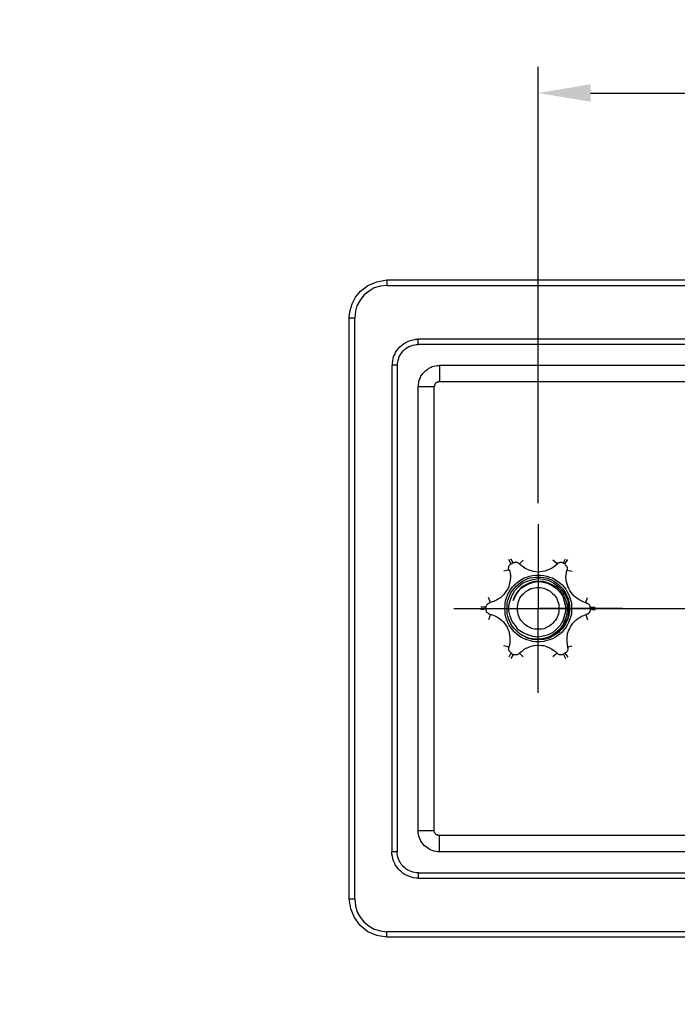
# Model space of a CAD drawing. Extents: x 0 to 283, y 0 to 196.
# Tile 20 of 27: x 166 to 197, y 79 to 127. Entities that reach past the tile are written whole.
import ezdxf
from ezdxf import colors
from ezdxf.entities.mleader import LeaderData, LeaderLine
from ezdxf.math import Vec2, Vec3

# ---------------------------------------------------------------- set-up
doc = ezdxf.new("R2010")
doc.units = 0
doc.linetypes.add('CENTER', pattern=[12, 8, -1, 2, -1])
doc.layers.get('0').update_dxf_attribs({"linetype": 'CONTINUOUS'})
doc.layers.get('DEFPOINTS').update_dxf_attribs({"linetype": 'CONTINUOUS'})
doc.layers.add('CTR', color=7, linetype='CENTER')
doc.layers.add('LAYER_1', color=7, linetype='CONTINUOUS')
doc.styles.add('SANSSERIF', font='sanss___.ttf')
doc.dimstyles.new('ISO-25$0', dxfattribs={"dimtxt": 2.5, "dimasz": 2.5, "dimexe": 1.25, "dimexo": 1, "dimgap": 0.6, "dimtad": 1, "dimdec": 1, "dimzin": 9, "dimdsep": 46, "dimtxsty": 'SANSSERIF', "dimcen": 0.75, "dimadec": 1, "dimazin": 0, "dimtfac": 1, "dimtdec": 1, "dimtmove": 0, "dimatfit": 3, "dimfxl": 1, "dimarcsym": 0})

# ---------------------------------------------------------------- blocks, each defined once
blk = doc.blocks.new('*D34')
at = {"color": 0, "lineweight": -2, "transparency": 16777216}
for p, q in [((190.642, 103.47), (190.642, 124.338)), ((224.922, 103.47), (224.922, 124.338)), ((193.142, 123.088), (222.422, 123.088))]:
    blk.add_line(p, q, dxfattribs=at)
at = {"color": 0, "transparency": 16777216}
for points in [[(193.142, 123.505), (193.142, 122.672), (190.642, 123.088)], [(222.422, 123.505), (222.422, 122.672), (224.922, 123.088)]]:
    blk.add_solid(points, dxfattribs=at)
at = {"layer": 'DEFPOINTS', "color": 0, "transparency": 16777216}
for p in [(224.922, 123.088), (190.642, 102.47), (224.922, 102.47)]:
    blk.add_point(p, dxfattribs=at)
at = {"color": 0, "transparency": 16777216, "insert": (203.525, 124.978), "char_height": 2.5, "attachment_point": 5, "style": 'SANSSERIF'}
blk.add_mtext('68.6', dxfattribs=at)

msp = doc.modelspace()

# ---------------------------------------------------------------- linework, layer by layer
at = {"layer": 'CTR'}
msp.add_line((190.445, 98.434), (224.79, 98.434), dxfattribs=at)
at = {"layer": 'LAYER_1', "color": 7}
for points in [[(182.492, 113.888), (182.91, 114.064)], [(182.91, 114.063), (183.396, 114.145)], [(183.396, 114.145), (183.396, 113.888)], [(183.396, 114.145), (232.156, 114.145)], [(181.897, 113.321), (182.141, 113.618)], [(182.141, 113.618), (182.492, 113.888)], [(182.545, 113.618), (182.289, 113.416)], [(182.788, 113.767), (182.545, 113.618)], [(183.098, 113.847), (182.788, 113.767)], [(183.396, 113.888), (183.098, 113.847)], [(183.396, 113.888), (232.156, 113.888)], [(181.736, 113.011), (181.898, 113.321)], [(182.113, 113.186), (181.965, 112.915)], [(182.289, 113.416), (182.113, 113.186)], [(181.614, 112.511), (181.642, 112.687)], [(181.641, 112.687), (181.736, 113.011)], [(181.897, 112.646), (181.871, 112.335)], [(181.965, 112.915), (181.897, 112.646)], [(181.601, 112.336), (181.615, 112.511)], [(181.601, 112.336), (181.871, 112.336)], [(181.601, 84.548), (181.601, 112.335)], [(181.871, 84.548), (181.871, 112.335)], [(184.273, 111.136), (184.367, 111.189)], [(184.367, 111.189), (184.476, 111.229)], [(184.475, 111.228), (184.57, 111.269)], [(184.57, 111.269), (184.678, 111.283)], [(184.678, 111.283), (184.786, 111.31)], [(184.786, 111.31), (184.894, 111.31)], [(184.893, 111.067), (184.893, 111.31)], [(230.63, 111.31), (184.893, 111.31)], [(183.814, 110.675), (183.881, 110.77)], [(183.881, 110.771), (183.949, 110.865)], [(183.949, 110.865), (184.016, 110.946)], [(184.017, 110.946), (184.098, 111.014)], [(184.084, 110.635), (184.138, 110.703)], [(184.098, 111.014), (184.178, 111.081)], [(184.138, 110.703), (184.192, 110.771)], [(184.178, 111.081), (184.273, 111.136)], [(184.192, 110.771), (184.246, 110.824)], [(184.246, 110.824), (184.327, 110.879)], [(184.327, 110.879), (184.394, 110.932)], [(184.394, 110.932), (184.475, 110.973)], [(184.475, 110.973), (184.556, 111)], [(184.556, 111), (184.638, 111.026)], [(184.637, 111.026), (184.719, 111.04)], [(184.719, 111.04), (184.799, 111.054)], [(184.799, 111.054), (184.893, 111.054)], [(230.63, 111.067), (184.893, 111.067)], [(183.665, 110.163), (183.679, 110.271)], [(183.679, 110.271), (183.706, 110.379)], [(183.706, 110.379), (183.72, 110.487)], [(183.719, 110.487), (183.773, 110.582)], [(183.773, 110.581), (183.814, 110.676)], [(183.908, 110.149), (183.922, 110.231)], [(183.922, 110.231), (183.936, 110.312)], [(183.936, 110.312), (183.963, 110.406)], [(183.963, 110.406), (183.989, 110.487)], [(183.989, 110.487), (184.03, 110.555)], [(184.03, 110.555), (184.084, 110.635)], [(183.895, 110.068), (183.638, 110.068)], [(183.638, 110.068), (183.638, 86.789)], [(183.665, 110.055), (183.665, 110.163)], [(183.895, 110.068), (183.895, 86.789)], [(183.908, 110.055), (183.908, 110.149)], [(185.137, 109.69), (185.204, 109.758)], [(185.204, 109.758), (185.258, 109.812)], [(185.258, 109.812), (185.339, 109.866)], [(185.339, 109.866), (185.406, 109.92)], [(185.406, 109.92), (185.488, 109.961)], [(185.488, 109.961), (185.569, 110.002)], [(185.569, 110.002), (185.649, 110.028)], [(185.649, 110.028), (185.744, 110.041)], [(185.744, 110.041), (185.825, 110.055)], [(185.825, 110.055), (185.906, 110.055)], [(185.919, 110.068), (185.919, 109.286)], [(185.919, 110.068), (229.632, 110.068)], [(184.92, 109.219), (184.934, 109.299)], [(184.934, 109.299), (184.961, 109.38)], [(184.961, 109.38), (185.002, 109.461)], [(185.002, 109.461), (185.029, 109.543)], [(185.029, 109.543), (185.083, 109.624)], [(185.083, 109.624), (185.137, 109.691)], [(185.798, 109.258), (185.812, 109.272)], [(185.811, 109.272), (185.839, 109.272)], [(185.839, 109.272), (185.852, 109.272)], [(185.852, 109.272), (185.866, 109.286)], [(185.865, 109.286), (185.893, 109.286)], [(185.892, 109.286), (185.906, 109.286)], [(185.919, 109.286), (229.632, 109.286)], [(184.893, 109.043), (185.663, 109.043)], [(184.893, 87.814), (184.893, 109.043)], [(184.907, 109.125), (184.92, 109.219)], [(184.907, 109.029), (184.907, 109.124)], [(185.663, 87.814), (185.663, 109.043)], [(185.676, 109.084), (185.689, 109.097)], [(185.676, 109.056), (185.676, 109.084)], [(185.676, 109.029), (185.676, 109.056)], [(185.689, 109.125), (185.703, 109.138)], [(185.689, 109.097), (185.689, 109.125)], [(185.703, 109.164), (185.717, 109.178)], [(185.703, 109.137), (185.703, 109.164)], [(185.717, 109.178), (185.731, 109.205)], [(185.73, 109.205), (185.744, 109.218)], [(185.744, 109.219), (185.758, 109.232)], [(185.758, 109.233), (185.771, 109.246)], [(185.771, 109.245), (185.798, 109.258)], [(190.642, 102.47), (190.642, 98.435)], [(189.442, 100.621), (189.32, 100.811)], [(191.844, 100.621), (191.938, 100.811)], [(189.212, 100.379), (189.226, 100.405)], [(189.212, 100.352), (189.212, 100.379)], [(189.212, 100.339), (189.212, 100.352)], [(189.212, 100.311), (189.212, 100.339)], [(189.334, 100.568), (189.226, 100.77)], [(189.226, 100.419), (189.24, 100.446)], [(189.226, 100.405), (189.226, 100.419)], [(189.239, 100.46), (189.253, 100.487)], [(189.239, 100.446), (189.239, 100.46)], [(189.253, 100.487), (189.266, 100.5)], [(189.266, 100.501), (189.279, 100.514)], [(189.28, 100.513), (189.293, 100.54)], [(189.293, 100.54), (189.32, 100.554)], [(189.32, 100.554), (189.334, 100.554)], [(189.347, 100.568), (189.429, 100.609)], [(189.442, 100.621), (189.455, 100.635)], [(189.456, 100.635), (189.482, 100.635)], [(189.482, 100.635), (189.496, 100.649)], [(189.496, 100.649), (189.523, 100.649)], [(189.523, 100.649), (189.55, 100.649)], [(189.55, 100.649), (189.563, 100.649)], [(189.563, 100.649), (189.59, 100.649)], [(189.59, 100.649), (189.617, 100.649)], [(189.617, 100.649), (189.631, 100.636)], [(189.631, 100.635), (189.658, 100.622)], [(189.657, 100.621), (189.671, 100.621)], [(189.671, 100.621), (189.685, 100.608)], [(189.685, 100.609), (189.711, 100.595)], [(189.711, 100.595), (189.725, 100.581)], [(189.725, 100.581), (189.739, 100.568)], [(189.82, 100.487), (189.738, 100.554)], [(189.739, 100.568), (189.914, 100.742)], [(189.914, 100.419), (189.82, 100.487)], [(190.008, 100.352), (189.914, 100.42)], [(190.09, 100.311), (190.008, 100.352)], [(191.264, 100.352), (191.169, 100.298)], [(191.358, 100.393), (191.263, 100.352)], [(191.547, 100.568), (191.344, 100.742)], [(191.439, 100.46), (191.358, 100.392)], [(191.533, 100.54), (191.439, 100.46)], [(191.561, 100.581), (191.533, 100.54)], [(191.533, 100.568), (191.561, 100.581)], [(191.561, 100.581), (191.574, 100.594)], [(191.574, 100.595), (191.587, 100.608)], [(191.587, 100.609), (191.614, 100.622)], [(191.614, 100.621), (191.628, 100.635)], [(191.628, 100.635), (191.655, 100.635)], [(191.655, 100.635), (191.669, 100.635)], [(191.668, 100.635), (191.696, 100.649)], [(191.695, 100.649), (191.723, 100.649)], [(191.723, 100.649), (191.736, 100.649)], [(191.736, 100.649), (191.763, 100.649)], [(191.763, 100.649), (191.776, 100.636)], [(191.777, 100.635), (191.79, 100.635)], [(191.79, 100.635), (191.817, 100.622)], [(191.817, 100.621), (191.844, 100.621)], [(191.83, 100.609), (191.912, 100.568)], [(191.912, 100.568), (192.047, 100.77)], [(191.925, 100.527), (191.939, 100.514)], [(191.938, 100.513), (191.952, 100.5)], [(191.952, 100.501), (191.966, 100.487)], [(191.966, 100.487), (191.979, 100.473)], [(191.979, 100.473), (191.992, 100.46)], [(191.993, 100.46), (192.006, 100.433)], [(192.006, 100.433), (192.006, 100.42)], [(192.006, 100.419), (192.02, 100.406)], [(192.019, 100.405), (192.019, 100.379)], [(192.019, 100.379), (192.019, 100.365)], [(192.019, 100.365), (192.033, 100.352)], [(192.033, 100.352), (192.019, 100.325)], [(192.019, 100.325), (192.019, 100.298)], [(189.239, 100.27), (188.996, 100.217)], [(189.226, 100.298), (189.212, 100.311)], [(189.226, 100.27), (189.226, 100.298)], [(189.266, 100.284), (189.266, 100.243)], [(189.266, 100.244), (189.293, 100.123)], [(189.293, 100.123), (189.307, 100.014)], [(189.306, 99.907), (189.293, 99.799)], [(189.306, 100.014), (189.306, 99.907)], [(189.833, 99.826), (189.968, 99.893)], [(189.968, 99.893), (190.09, 99.934)], [(190.008, 99.799), (190.117, 99.852)], [(190.197, 100.258), (190.089, 100.311)], [(190.09, 99.934), (190.225, 99.973)], [(190.117, 99.852), (190.252, 99.893)], [(190.306, 100.23), (190.197, 100.258)], [(190.225, 99.973), (190.359, 100.014)], [(190.252, 99.893), (190.373, 99.92)], [(190.413, 100.203), (190.305, 100.23)], [(190.359, 100.014), (190.508, 100.027)], [(190.373, 99.92), (190.508, 99.933)], [(190.373, 99.812), (190.643, 99.866)], [(190.522, 100.189), (190.413, 100.203)], [(190.508, 100.028), (190.63, 100.028)], [(190.508, 99.934), (190.63, 99.934)], [(190.629, 100.176), (190.522, 100.189)], [(190.737, 100.189), (190.629, 100.176)], [(190.629, 100.028), (190.778, 100.028)], [(190.629, 99.934), (190.765, 99.934)], [(190.642, 99.866), (190.9, 99.838)], [(190.845, 100.203), (190.737, 100.189)], [(190.764, 99.934), (190.9, 99.92)], [(190.778, 100.028), (190.912, 100.014)], [(190.953, 100.217), (190.845, 100.203)], [(190.899, 99.92), (191.021, 99.893)], [(190.912, 100.014), (191.048, 99.973)], [(191.061, 100.258), (190.953, 100.217)], [(191.021, 99.893), (191.156, 99.852)], [(191.047, 99.973), (191.183, 99.933)], [(191.169, 100.298), (191.061, 100.257)], [(191.156, 99.852), (191.278, 99.799)], [(191.182, 99.934), (191.317, 99.893)], [(191.317, 99.893), (191.439, 99.825)], [(191.966, 99.934), (191.979, 100.042)], [(191.979, 99.826), (191.966, 99.934)], [(191.979, 100.042), (191.992, 100.148)], [(191.993, 100.148), (192.006, 100.258)], [(192.019, 100.298), (192.019, 100.285)], [(192.019, 100.284), (192.019, 100.271)], [(192.019, 100.27), (192.263, 100.217)], [(189.185, 99.379), (189.118, 99.285)], [(189.226, 99.475), (189.185, 99.38)], [(189.253, 99.581), (189.226, 99.475)], [(189.28, 99.691), (189.252, 99.581)], [(189.293, 99.799), (189.279, 99.691)], [(189.32, 99.353), (189.415, 99.461)], [(189.415, 99.461), (189.509, 99.569)], [(189.415, 99.299), (189.496, 99.407)], [(189.496, 99.407), (189.577, 99.502)], [(189.509, 99.569), (189.617, 99.663)], [(189.523, 99.285), (189.685, 99.475)], [(189.576, 99.501), (189.671, 99.581)], [(189.617, 99.663), (189.711, 99.744)], [(189.644, 99.218), (189.793, 99.394)], [(189.671, 99.581), (189.779, 99.663)], [(189.685, 99.475), (189.887, 99.636)], [(189.711, 99.744), (189.833, 99.826)], [(189.86, 99.475), (189.738, 99.34)], [(189.779, 99.663), (189.887, 99.731)], [(189.792, 99.393), (189.995, 99.516)], [(190.049, 99.569), (189.86, 99.474)], [(189.887, 99.731), (190.009, 99.799)], [(189.887, 99.636), (190.117, 99.744)], [(189.995, 99.515), (190.184, 99.61)], [(190.238, 99.663), (190.049, 99.568)], [(190.117, 99.744), (190.373, 99.812)], [(190.184, 99.609), (190.414, 99.691)], [(190.211, 99.34), (190.292, 99.38)], [(190.44, 99.717), (190.237, 99.663)], [(190.292, 99.379), (190.387, 99.407)], [(190.387, 99.407), (190.467, 99.42)], [(190.413, 99.691), (190.642, 99.717)], [(190.642, 99.744), (190.44, 99.717)], [(190.467, 99.42), (190.548, 99.434)], [(190.548, 99.434), (190.63, 99.434)], [(190.629, 99.434), (190.724, 99.434)], [(190.642, 99.744), (190.872, 99.744)], [(190.642, 99.717), (190.872, 99.691)], [(190.724, 99.434), (190.818, 99.42)], [(190.818, 99.42), (190.899, 99.407)], [(190.872, 99.744), (191.115, 99.663)], [(190.872, 99.691), (191.088, 99.636)], [(190.899, 99.838), (191.143, 99.771)], [(190.899, 99.407), (190.981, 99.379)], [(190.98, 99.379), (191.062, 99.34)], [(191.088, 99.636), (191.317, 99.515)], [(191.115, 99.663), (191.318, 99.568)], [(191.142, 99.771), (191.385, 99.636)], [(191.277, 99.799), (191.386, 99.731)], [(191.317, 99.569), (191.548, 99.448)], [(191.317, 99.515), (191.52, 99.393)], [(191.385, 99.731), (191.493, 99.663)], [(191.385, 99.636), (191.614, 99.488)], [(191.439, 99.826), (191.561, 99.744)], [(191.493, 99.663), (191.601, 99.581)], [(191.52, 99.393), (191.668, 99.218)], [(191.547, 99.448), (191.696, 99.272)], [(191.561, 99.744), (191.669, 99.663)], [(191.601, 99.581), (191.695, 99.501)], [(191.614, 99.489), (191.79, 99.285)], [(191.668, 99.663), (191.777, 99.568)], [(191.695, 99.501), (191.79, 99.407)], [(191.777, 99.569), (191.858, 99.461)], [(191.79, 99.407), (191.857, 99.299)], [(191.858, 99.461), (191.952, 99.353)], [(191.993, 99.703), (191.979, 99.826)], [(192.019, 99.595), (191.993, 99.703)], [(192.06, 99.501), (192.019, 99.596)], [(192.1, 99.393), (192.06, 99.501)], [(192.154, 99.299), (192.1, 99.394)], [(188.349, 98.718), (188.267, 98.962)], [(188.835, 98.948), (188.74, 98.894)], [(188.916, 99.028), (188.834, 98.948)], [(188.996, 99.097), (188.915, 99.029)], [(189.064, 99.191), (188.996, 99.097)], [(189.118, 99.285), (189.064, 99.191)], [(189.091, 98.853), (189.131, 98.988)], [(189.131, 98.988), (189.185, 99.11)], [(189.185, 99.11), (189.253, 99.232)], [(189.185, 98.826), (189.226, 98.949)], [(189.226, 98.948), (189.28, 99.069)], [(189.253, 99.232), (189.32, 99.353)], [(189.28, 99.069), (189.334, 99.179)], [(189.293, 98.812), (189.387, 99.069)], [(189.334, 99.179), (189.415, 99.3)], [(189.388, 99.069), (189.523, 99.285)], [(189.523, 98.988), (189.441, 98.812)], [(189.442, 98.812), (189.523, 99.016)], [(189.523, 99.016), (189.644, 99.218)], [(189.617, 99.165), (189.523, 98.988)], [(189.739, 99.34), (189.617, 99.164)], [(189.725, 98.853), (189.766, 98.934)], [(189.766, 98.934), (189.82, 99.016)], [(189.82, 99.016), (189.874, 99.083)], [(189.873, 99.083), (189.927, 99.138)], [(189.927, 99.138), (189.995, 99.204)], [(189.995, 99.204), (190.062, 99.259)], [(190.062, 99.259), (190.13, 99.3)], [(190.13, 99.299), (190.212, 99.34)], [(191.061, 99.34), (191.143, 99.299)], [(191.142, 99.299), (191.21, 99.258)], [(191.209, 99.259), (191.277, 99.204)], [(191.277, 99.204), (191.345, 99.138)], [(191.345, 99.138), (191.399, 99.083)], [(191.398, 99.083), (191.452, 99.015)], [(191.452, 99.016), (191.506, 98.934)], [(191.507, 98.934), (191.548, 98.853)], [(191.668, 99.218), (191.817, 99.015)], [(191.695, 99.273), (191.844, 99.069)], [(191.79, 99.285), (191.938, 99.069)], [(191.817, 99.016), (191.884, 98.787)], [(191.844, 99.069), (191.938, 98.84)], [(191.858, 99.299), (191.938, 99.178)], [(191.938, 99.179), (191.992, 99.069)], [(191.938, 99.069), (192.047, 98.812)], [(191.952, 99.353), (192.019, 99.232)], [(191.993, 99.069), (192.047, 98.948)], [(192.019, 99.232), (192.087, 99.11)], [(192.047, 98.948), (192.087, 98.826)], [(192.087, 99.11), (192.141, 98.987)], [(192.141, 98.988), (192.181, 98.853)], [(192.208, 99.204), (192.154, 99.299)], [(192.276, 99.11), (192.208, 99.204)], [(192.357, 99.028), (192.276, 99.11)], [(192.438, 98.962), (192.357, 99.029)], [(192.533, 98.894), (192.438, 98.962)], [(192.923, 98.718), (192.991, 98.962)], [(188.146, 98.49), (187.89, 98.49)], [(188.146, 98.395), (188.132, 98.49)], [(188.146, 98.543), (188.16, 98.571)], [(188.146, 98.53), (188.146, 98.543)], [(188.146, 98.502), (188.146, 98.53)], [(188.146, 98.476), (188.146, 98.502)], [(188.16, 98.571), (188.173, 98.584)], [(188.173, 98.584), (188.187, 98.61)], [(188.187, 98.61), (188.2, 98.624)], [(188.2, 98.624), (188.213, 98.638)], [(188.214, 98.638), (188.227, 98.651)], [(188.227, 98.651), (188.241, 98.665)], [(188.24, 98.665), (188.254, 98.678)], [(188.254, 98.678), (188.281, 98.691)], [(188.281, 98.692), (188.295, 98.705)], [(188.295, 98.706), (188.322, 98.706)], [(188.321, 98.706), (188.335, 98.706)], [(188.443, 98.746), (188.349, 98.718)], [(188.551, 98.787), (188.443, 98.746)], [(188.646, 98.826), (188.551, 98.787)], [(188.74, 98.894), (188.646, 98.826)], [(189.037, 98.435), (189.05, 98.571)], [(189.051, 98.571), (189.064, 98.706)], [(189.064, 98.706), (189.091, 98.853)], [(189.145, 98.571), (189.159, 98.692)], [(189.145, 98.435), (189.145, 98.571)], [(189.158, 98.692), (189.186, 98.826)], [(189.239, 98.571), (189.293, 98.812)], [(189.239, 98.314), (189.239, 98.571)], [(189.644, 98.53), (189.657, 98.61)], [(189.644, 98.435), (189.644, 98.53)], [(189.644, 98.341), (189.644, 98.435)], [(189.657, 98.61), (189.671, 98.692)], [(189.671, 98.692), (189.698, 98.773)], [(189.698, 98.773), (189.725, 98.853)], [(191.547, 98.853), (191.574, 98.773)], [(191.574, 98.773), (191.601, 98.692)], [(191.601, 98.692), (191.628, 98.61)], [(191.628, 98.61), (191.628, 98.53)], [(191.628, 98.53), (191.641, 98.435)], [(191.884, 98.787), (191.938, 98.543)], [(191.938, 98.84), (192.02, 98.598)], [(191.938, 98.543), (191.938, 98.287)], [(192.019, 98.598), (192.019, 98.34)], [(192.047, 98.812), (192.087, 98.571)], [(192.087, 98.826), (192.114, 98.692)], [(192.087, 98.571), (192.087, 98.287)], [(192.114, 98.692), (192.127, 98.571)], [(192.128, 98.571), (192.141, 98.435)], [(192.181, 98.853), (192.222, 98.705)], [(192.222, 98.706), (192.222, 98.571)], [(192.222, 98.571), (192.236, 98.435)], [(192.627, 98.826), (192.532, 98.894)], [(192.721, 98.787), (192.627, 98.827)], [(192.816, 98.732), (192.721, 98.787)], [(192.937, 98.706), (192.816, 98.732)], [(192.91, 98.706), (192.937, 98.706)], [(192.937, 98.706), (192.95, 98.692)], [(192.978, 98.692), (192.937, 98.705)], [(192.95, 98.692), (192.978, 98.692)], [(192.978, 98.692), (192.991, 98.678)], [(192.991, 98.678), (193.018, 98.665)], [(193.018, 98.665), (193.032, 98.651)], [(193.032, 98.651), (193.045, 98.651)], [(193.045, 98.651), (193.058, 98.624)], [(193.058, 98.624), (193.072, 98.611)], [(193.072, 98.61), (193.086, 98.597)], [(193.085, 98.598), (193.085, 98.571)], [(193.085, 98.571), (193.099, 98.557)], [(193.099, 98.557), (193.099, 98.53)], [(193.099, 98.53), (193.112, 98.517)], [(193.113, 98.516), (193.113, 98.49)], [(193.113, 98.49), (193.369, 98.49)], [(193.113, 98.49), (193.113, 98.395)], [(186.594, 98.435), (190.643, 98.435)], [(188.146, 98.395), (187.89, 98.369)], [(188.146, 98.369), (188.146, 98.382)], [(188.146, 98.341), (188.146, 98.369)], [(188.146, 98.328), (188.146, 98.341)], [(188.16, 98.3), (188.146, 98.328)], [(188.16, 98.287), (188.16, 98.3)], [(188.173, 98.259), (188.16, 98.287)], [(188.187, 98.247), (188.173, 98.26)], [(188.2, 98.233), (188.187, 98.246)], [(188.214, 98.219), (188.201, 98.232)], [(188.24, 98.206), (188.214, 98.219)], [(188.254, 98.192), (188.241, 98.206)], [(188.268, 98.179), (188.254, 98.192)], [(188.349, 98.139), (188.267, 97.896)], [(188.295, 98.165), (188.268, 98.179)], [(188.308, 98.151), (188.295, 98.165)], [(188.335, 98.151), (188.308, 98.151)], [(188.362, 98.151), (188.402, 98.138)], [(188.402, 98.139), (188.511, 98.098)], [(188.511, 98.098), (188.605, 98.057)], [(188.605, 98.057), (188.699, 98.004)], [(188.699, 98.004), (188.794, 97.936)], [(189.051, 98.3), (189.037, 98.435)], [(189.064, 98.165), (189.05, 98.3)], [(189.091, 98.018), (189.064, 98.166)], [(189.131, 97.882), (189.091, 98.018)], [(189.145, 98.3), (189.145, 98.435)], [(189.158, 98.179), (189.145, 98.3)], [(189.185, 98.043), (189.158, 98.179)], [(189.226, 97.923), (189.185, 98.044)], [(189.293, 98.071), (189.239, 98.314)], [(189.388, 97.814), (189.293, 98.072)], [(189.657, 98.259), (189.644, 98.341)], [(189.671, 98.179), (189.658, 98.259)], [(189.698, 98.098), (189.671, 98.179)], [(189.725, 98.018), (189.698, 98.098)], [(189.766, 97.937), (189.725, 98.018)], [(190.642, 94.4), (190.642, 98.435)], [(194.664, 98.435), (190.643, 98.435)], [(191.547, 98.018), (191.506, 97.937)], [(191.574, 98.098), (191.547, 98.018)], [(191.601, 98.179), (191.574, 98.098)], [(191.628, 98.259), (191.601, 98.179)], [(191.642, 98.435), (191.628, 98.34)], [(191.628, 98.341), (191.628, 98.259)], [(191.884, 98.071), (191.817, 97.841)], [(191.938, 98.287), (191.884, 98.071)], [(191.993, 98.098), (191.911, 97.868)], [(192.047, 98.018), (191.938, 97.774)], [(192.019, 98.341), (191.993, 98.098)], [(192.087, 98.287), (192.047, 98.018)], [(192.087, 98.043), (192.047, 97.922)], [(192.114, 98.179), (192.087, 98.043)], [(192.128, 98.3), (192.114, 98.179)], [(192.141, 98.435), (192.127, 98.3)], [(192.181, 98.018), (192.141, 97.882)], [(192.222, 98.165), (192.181, 98.018)], [(192.235, 98.435), (192.222, 98.3)], [(192.222, 98.3), (192.222, 98.165)], [(192.533, 97.949), (192.627, 98.004)], [(192.627, 98.004), (192.708, 98.057)], [(192.708, 98.057), (192.816, 98.098)], [(192.816, 98.098), (192.91, 98.139)], [(192.923, 98.139), (192.991, 97.896)], [(192.937, 98.139), (192.924, 98.139)], [(192.964, 98.151), (192.937, 98.138)], [(192.978, 98.165), (192.964, 98.152)], [(193.004, 98.165), (192.978, 98.165)], [(193.018, 98.179), (193.005, 98.166)], [(193.045, 98.192), (193.018, 98.179)], [(193.058, 98.219), (193.044, 98.192)], [(193.072, 98.233), (193.058, 98.219)], [(193.085, 98.247), (193.072, 98.233)], [(193.099, 98.259), (193.085, 98.246)], [(193.113, 98.3), (193.099, 98.287)], [(193.099, 98.287), (193.099, 98.259)], [(193.126, 98.328), (193.112, 98.3)], [(193.113, 98.395), (193.369, 98.369)], [(193.126, 98.369), (193.126, 98.355)], [(193.126, 98.355), (193.126, 98.328)], [(188.794, 97.937), (188.875, 97.868)], [(188.875, 97.868), (188.957, 97.801)], [(188.956, 97.802), (189.023, 97.72)], [(189.023, 97.72), (189.091, 97.626)], [(189.091, 97.626), (189.145, 97.531)], [(189.185, 97.761), (189.131, 97.882)], [(189.145, 97.531), (189.185, 97.437)], [(189.253, 97.639), (189.185, 97.761)], [(189.28, 97.802), (189.226, 97.923)], [(189.32, 97.517), (189.253, 97.639)], [(189.334, 97.692), (189.28, 97.802)], [(189.415, 97.41), (189.32, 97.517)], [(189.415, 97.572), (189.333, 97.693)], [(189.55, 97.612), (189.387, 97.815)], [(189.496, 97.464), (189.415, 97.572)], [(189.685, 97.41), (189.55, 97.613)], [(189.82, 97.855), (189.766, 97.937)], [(189.873, 97.802), (189.819, 97.855)], [(189.927, 97.733), (189.873, 97.801)], [(189.995, 97.666), (189.927, 97.733)], [(190.062, 97.612), (189.995, 97.666)], [(190.13, 97.572), (190.063, 97.613)], [(190.211, 97.531), (190.13, 97.572)], [(190.292, 97.49), (190.211, 97.531)], [(191.061, 97.531), (190.98, 97.49)], [(191.142, 97.572), (191.061, 97.531)], [(191.209, 97.612), (191.142, 97.571)], [(191.277, 97.666), (191.21, 97.612)], [(191.345, 97.733), (191.278, 97.665)], [(191.398, 97.802), (191.344, 97.733)], [(191.452, 97.855), (191.398, 97.802)], [(191.507, 97.937), (191.453, 97.855)], [(191.695, 97.612), (191.52, 97.437)], [(191.817, 97.545), (191.614, 97.315)], [(191.817, 97.639), (191.641, 97.41)], [(191.817, 97.841), (191.695, 97.612)], [(191.858, 97.572), (191.79, 97.464)], [(191.912, 97.868), (191.817, 97.639)], [(191.938, 97.774), (191.817, 97.545)], [(191.938, 97.692), (191.857, 97.571)], [(191.952, 97.517), (191.858, 97.41)], [(191.993, 97.802), (191.939, 97.692)], [(192.019, 97.639), (191.952, 97.517)], [(192.047, 97.923), (191.993, 97.801)], [(192.087, 97.761), (192.019, 97.639)], [(192.141, 97.882), (192.087, 97.761)], [(192.128, 97.45), (192.182, 97.558)], [(192.181, 97.558), (192.222, 97.639)], [(192.222, 97.639), (192.289, 97.733)], [(192.289, 97.733), (192.37, 97.814)], [(192.37, 97.814), (192.451, 97.882)], [(192.451, 97.882), (192.533, 97.95)], [(189.185, 97.437), (189.226, 97.342)], [(189.226, 97.342), (189.253, 97.235)], [(189.253, 97.235), (189.28, 97.127)], [(189.28, 97.127), (189.28, 97.019)], [(189.509, 97.301), (189.415, 97.41)], [(189.576, 97.382), (189.496, 97.464)], [(189.617, 97.208), (189.509, 97.301)], [(189.671, 97.288), (189.576, 97.383)], [(189.711, 97.127), (189.617, 97.208)], [(189.779, 97.208), (189.671, 97.288)], [(189.914, 97.26), (189.684, 97.41)], [(189.833, 97.045), (189.711, 97.127)], [(189.995, 97.086), (189.739, 97.221)], [(189.887, 97.139), (189.779, 97.208)], [(189.968, 96.978), (189.833, 97.046)], [(190.008, 97.072), (189.887, 97.14)], [(190.143, 97.167), (189.914, 97.26)], [(190.238, 96.991), (189.995, 97.086)], [(190.117, 97.019), (190.008, 97.072)], [(190.387, 97.086), (190.143, 97.167)], [(190.387, 97.464), (190.292, 97.49)], [(190.467, 97.45), (190.386, 97.463)], [(190.642, 97.058), (190.387, 97.086)], [(190.548, 97.437), (190.467, 97.45)], [(190.642, 97.437), (190.548, 97.437)], [(190.724, 97.437), (190.642, 97.437)], [(190.872, 97.113), (190.642, 97.058)], [(190.818, 97.45), (190.724, 97.437)], [(190.899, 97.464), (190.818, 97.45)], [(191.115, 97.167), (190.872, 97.113)], [(190.98, 97.49), (190.899, 97.464)], [(191.169, 97.045), (190.899, 96.964)], [(191.237, 97.113), (190.993, 97.018)], [(191.345, 97.288), (191.115, 97.167)], [(191.277, 97.072), (191.156, 97.019)], [(191.412, 97.167), (191.169, 97.045)], [(191.466, 97.26), (191.236, 97.112)], [(191.385, 97.139), (191.277, 97.072)], [(191.439, 97.045), (191.317, 96.978)], [(191.52, 97.437), (191.344, 97.288)], [(191.493, 97.208), (191.385, 97.14)], [(191.614, 97.315), (191.412, 97.167)], [(191.561, 97.127), (191.439, 97.045)], [(191.642, 97.41), (191.466, 97.261)], [(191.601, 97.288), (191.492, 97.208)], [(191.668, 97.208), (191.56, 97.127)], [(191.695, 97.382), (191.601, 97.288)], [(191.777, 97.301), (191.668, 97.208)], [(191.79, 97.464), (191.695, 97.382)], [(191.858, 97.41), (191.776, 97.301)], [(192.019, 97.045), (192.033, 97.153)], [(192.019, 96.937), (192.019, 97.045)], [(192.033, 97.153), (192.046, 97.26)], [(192.047, 97.26), (192.087, 97.355)], [(192.087, 97.356), (192.128, 97.45)], [(189.239, 96.586), (188.996, 96.641)], [(189.226, 96.546), (189.24, 96.559)], [(189.266, 96.695), (189.239, 96.586)], [(189.239, 96.56), (189.239, 96.586)], [(189.28, 96.803), (189.266, 96.695)], [(189.28, 97.019), (189.28, 96.911)], [(189.28, 96.911), (189.28, 96.803)], [(190.09, 96.937), (189.968, 96.978)], [(190.062, 96.532), (190.157, 96.573)], [(190.225, 96.897), (190.089, 96.938)], [(190.252, 96.978), (190.117, 97.019)], [(190.157, 96.573), (190.252, 96.614)], [(190.359, 96.857), (190.225, 96.897)], [(190.494, 96.964), (190.237, 96.991)], [(190.373, 96.95), (190.252, 96.978)], [(190.252, 96.613), (190.36, 96.641)], [(190.508, 96.843), (190.359, 96.857)], [(190.359, 96.641), (190.467, 96.666)], [(190.508, 96.95), (190.372, 96.95)], [(190.467, 96.667), (190.576, 96.68)], [(190.737, 96.964), (190.494, 96.964)], [(190.642, 96.937), (190.508, 96.95)], [(190.642, 96.843), (190.508, 96.843)], [(190.575, 96.681), (190.684, 96.681)], [(190.899, 96.964), (190.642, 96.95)], [(190.778, 96.843), (190.642, 96.843)], [(190.764, 96.95), (190.643, 96.937)], [(190.683, 96.681), (190.792, 96.667)], [(190.994, 97.019), (190.737, 96.964)], [(190.899, 96.95), (190.764, 96.95)], [(190.912, 96.857), (190.778, 96.844)], [(190.792, 96.667), (190.9, 96.654)], [(191.021, 96.978), (190.899, 96.95)], [(190.899, 96.654), (190.994, 96.627)], [(191.047, 96.897), (190.912, 96.857)], [(190.994, 96.627), (191.102, 96.586)], [(191.156, 97.019), (191.02, 96.978)], [(191.182, 96.937), (191.047, 96.896)], [(191.102, 96.586), (191.196, 96.545)], [(191.317, 96.978), (191.182, 96.937)], [(192.019, 96.829), (192.019, 96.937)], [(192.033, 96.721), (192.019, 96.829)], [(192.019, 96.586), (192.263, 96.641)], [(192.06, 96.613), (192.033, 96.721)], [(192.047, 96.573), (192.06, 96.546)], [(192.073, 96.573), (192.06, 96.614)], [(189.226, 96.532), (189.226, 96.545)], [(189.226, 96.505), (189.226, 96.532)], [(189.239, 96.491), (189.226, 96.505)], [(189.334, 96.289), (189.226, 96.1)], [(189.239, 96.466), (189.239, 96.491)], [(189.239, 96.452), (189.239, 96.465)], [(189.239, 96.425), (189.239, 96.452)], [(189.253, 96.411), (189.239, 96.425)], [(189.266, 96.384), (189.253, 96.411)], [(189.28, 96.37), (189.266, 96.384)], [(189.293, 96.356), (189.279, 96.37)], [(189.306, 96.344), (189.293, 96.357)], [(189.32, 96.33), (189.307, 96.343)], [(189.347, 96.317), (189.32, 96.33)], [(189.442, 96.236), (189.32, 96.046)], [(189.415, 96.236), (189.333, 96.289)], [(189.456, 96.222), (189.442, 96.235)], [(189.482, 96.222), (189.455, 96.222)], [(189.496, 96.209), (189.482, 96.222)], [(189.523, 96.209), (189.496, 96.209)], [(189.55, 96.209), (189.523, 96.209)], [(189.563, 96.209), (189.55, 96.209)], [(189.59, 96.209), (189.563, 96.209)], [(189.617, 96.222), (189.59, 96.209)], [(189.631, 96.222), (189.617, 96.222)], [(189.657, 96.236), (189.631, 96.222)], [(189.671, 96.236), (189.658, 96.236)], [(189.685, 96.25), (189.671, 96.236)], [(189.711, 96.262), (189.685, 96.249)], [(189.725, 96.289), (189.712, 96.262)], [(189.739, 96.303), (189.725, 96.289)], [(189.739, 96.289), (189.914, 96.113)], [(189.766, 96.317), (189.792, 96.344)], [(189.792, 96.344), (189.887, 96.411)], [(189.887, 96.411), (189.968, 96.479)], [(189.968, 96.478), (190.062, 96.532)], [(191.196, 96.546), (191.291, 96.491)], [(191.291, 96.491), (191.372, 96.438)], [(191.547, 96.289), (191.344, 96.113)], [(191.372, 96.438), (191.466, 96.37)], [(191.466, 96.37), (191.548, 96.289)], [(191.561, 96.276), (191.547, 96.289)], [(191.574, 96.262), (191.56, 96.276)], [(191.587, 96.25), (191.574, 96.263)], [(191.614, 96.236), (191.587, 96.249)], [(191.628, 96.236), (191.614, 96.236)], [(191.655, 96.222), (191.628, 96.235)], [(191.682, 96.222), (191.655, 96.222)], [(191.695, 96.209), (191.682, 96.222)], [(191.723, 96.209), (191.695, 96.209)], [(191.749, 96.209), (191.723, 96.209)], [(191.763, 96.222), (191.749, 96.209)], [(191.79, 96.222), (191.762, 96.222)], [(191.803, 96.236), (191.789, 96.222)], [(191.83, 96.236), (191.803, 96.236)], [(191.844, 96.25), (191.83, 96.236)], [(191.925, 96.289), (191.843, 96.236)], [(191.844, 96.236), (191.938, 96.046)], [(191.925, 96.303), (191.911, 96.289)], [(191.912, 96.289), (192.047, 96.1)], [(191.952, 96.317), (191.925, 96.303)], [(191.966, 96.33), (191.952, 96.317)], [(191.979, 96.344), (191.966, 96.33)], [(192.006, 96.356), (191.979, 96.343)], [(192.019, 96.384), (192.006, 96.356)], [(192.033, 96.425), (192.019, 96.397)], [(192.019, 96.397), (192.019, 96.384)], [(192.047, 96.438), (192.033, 96.425)], [(192.06, 96.519), (192.046, 96.491)], [(192.047, 96.491), (192.047, 96.466)], [(192.047, 96.466), (192.047, 96.438)], [(192.06, 96.546), (192.06, 96.532)], [(192.06, 96.532), (192.06, 96.519)], [(184.893, 87.814), (185.663, 87.814)], [(184.893, 87.72), (184.893, 87.814)], [(184.907, 87.638), (184.894, 87.72)], [(184.934, 87.544), (184.907, 87.639)], [(185.663, 87.787), (185.663, 87.814)], [(185.663, 87.773), (185.663, 87.787)], [(185.676, 87.746), (185.663, 87.773)], [(185.676, 87.72), (185.676, 87.746)], [(185.689, 87.706), (185.676, 87.719)], [(185.703, 87.679), (185.69, 87.706)], [(185.717, 87.665), (185.703, 87.679)], [(185.73, 87.652), (185.716, 87.665)], [(185.744, 87.626), (185.731, 87.652)], [(185.758, 87.612), (185.744, 87.625)], [(185.784, 87.612), (185.757, 87.612)], [(185.798, 87.598), (185.784, 87.611)], [(184.961, 87.463), (184.934, 87.544)], [(184.988, 87.382), (184.961, 87.463)], [(185.029, 87.301), (184.988, 87.381)], [(185.083, 87.22), (185.029, 87.301)], [(185.137, 87.153), (185.083, 87.22)], [(185.204, 87.085), (185.137, 87.153)], [(185.825, 87.585), (185.798, 87.598)], [(185.839, 87.585), (185.825, 87.585)], [(185.852, 87.572), (185.838, 87.585)], [(185.879, 87.572), (185.852, 87.572)], [(185.906, 87.572), (185.879, 87.572)], [(185.933, 87.572), (185.906, 87.572)], [(185.919, 86.789), (185.919, 87.572)], [(229.632, 87.572), (185.919, 87.572)], [(183.895, 86.789), (183.638, 86.789)], [(183.638, 86.681), (183.638, 86.789)], [(183.665, 86.573), (183.638, 86.681)], [(183.895, 86.708), (183.895, 86.789)], [(183.908, 86.612), (183.895, 86.707)], [(185.272, 87.031), (185.204, 87.085)], [(185.339, 86.977), (185.272, 87.031)], [(185.42, 86.924), (185.338, 86.977)], [(185.488, 86.883), (185.42, 86.924)], [(185.569, 86.855), (185.487, 86.883)], [(185.663, 86.829), (185.569, 86.855)], [(185.758, 86.802), (185.663, 86.829)], [(185.839, 86.789), (185.757, 86.802)], [(185.933, 86.789), (185.839, 86.789)], [(229.632, 86.789), (185.919, 86.789)], [(183.679, 86.465), (183.665, 86.573)], [(183.719, 86.357), (183.678, 86.465)], [(183.76, 86.262), (183.719, 86.357)], [(183.8, 86.168), (183.759, 86.262)], [(183.922, 86.532), (183.908, 86.612)], [(183.949, 86.451), (183.922, 86.532)], [(183.989, 86.357), (183.948, 86.451)], [(184.03, 86.29), (183.989, 86.357)], [(184.084, 86.208), (184.03, 86.29)], [(184.138, 86.141), (184.084, 86.208)], [(183.868, 86.073), (183.8, 86.168)], [(183.936, 85.979), (183.868, 86.074)], [(184.017, 85.898), (183.935, 85.979)], [(184.098, 85.831), (184.016, 85.898)], [(184.178, 85.763), (184.097, 85.831)], [(184.192, 86.073), (184.138, 86.141)], [(184.273, 85.695), (184.178, 85.763)], [(184.259, 86.02), (184.192, 86.073)], [(184.327, 85.965), (184.259, 86.02)], [(184.394, 85.911), (184.327, 85.965)], [(184.475, 85.884), (184.394, 85.911)], [(184.556, 85.843), (184.475, 85.884)], [(184.637, 85.817), (184.556, 85.843)], [(184.732, 85.804), (184.637, 85.817)], [(184.813, 85.79), (184.732, 85.804)], [(184.907, 85.79), (184.813, 85.79)], [(184.893, 85.79), (184.893, 85.533)], [(184.893, 85.79), (230.63, 85.79)], [(184.367, 85.654), (184.273, 85.695)], [(184.475, 85.615), (184.367, 85.654)], [(184.57, 85.574), (184.475, 85.615)], [(184.678, 85.547), (184.569, 85.574)], [(184.799, 85.533), (184.678, 85.547)], [(184.907, 85.533), (184.799, 85.533)], [(184.893, 85.533), (230.63, 85.533)], [(181.601, 84.548), (181.871, 84.548)], [(181.668, 84.062), (181.601, 84.548)], [(181.871, 84.548), (181.897, 84.211)], [(181.843, 83.644), (181.668, 84.063)], [(181.897, 84.211), (181.965, 83.94)], [(181.965, 83.94), (182.114, 83.671)], [(182.113, 83.267), (181.843, 83.644)], [(182.113, 83.671), (182.289, 83.442)], [(182.289, 83.442), (182.545, 83.24)], [(182.492, 82.969), (182.113, 83.267)], [(182.91, 82.794), (182.492, 82.969)], [(182.545, 83.24), (182.788, 83.091)], [(182.788, 83.091), (183.098, 83.01)], [(183.098, 83.01), (183.396, 82.969)], [(232.156, 82.969), (183.395, 82.969)], [(183.396, 82.712), (183.396, 82.969)], [(183.396, 82.712), (182.909, 82.794)], [(232.156, 82.712), (183.395, 82.712)]]:
    msp.add_lwpolyline(points, dxfattribs=at)

# ---------------------------------------------------------------- dimensions: what is measured, and where the dimension line sits
dim = msp.add_linear_dim(base=(224.922, 123.088), p1=(190.642, 102.47), p2=(224.922, 102.47), dimstyle='ISO-25$0', override={"dimlfac": 2})
dim.commit()
dim.dimension.update_dxf_attribs({"geometry": '*D34', "text_midpoint": (203.525, 123.088), "dimtype": 160})

# ---------------------------------------------------------------- leaders
ml = msp.add_multileader_mtext('Standard')
ml.set_content('Vent Plug Do Not Obstruct', color=256, style='SANSSERIF')
ml.set_leader_properties()
ml.build(insert=Vec2(0, 0))
ml.multileader.update_dxf_attribs({"dogleg_length": 2, "arrow_head_size": 2.5})
ctx = ml.context
ctx.base_point, ctx.char_height, ctx.arrow_head_size, ctx.landing_gap_size, ctx.plane_origin = Vec3(157.586, 70.576), 2.5, 2.5, 1.5, Vec3(207.283, 91.391)
ctx.text_align_type = 2
notes = []
notes.append((ctx, [(0, (1, 1, 0), (202.812, 70.576), (-1, 0), 2, [(0, [(207.283, 91.391)], 0, [])])]))
ctx.mtext.insert, ctx.mtext.alignment, ctx.mtext.flow_direction = Vec3(199.312, 72.203), 3, 5
for ctx, leaders in notes:
    for number, flags, end, landing, length, lines in leaders:
        leader = LeaderData()
        leader.index, (leader.has_last_leader_line, leader.has_dogleg_vector, leader.attachment_direction) = number, flags
        leader.last_leader_point, leader.dogleg_vector, leader.dogleg_length = Vec3(end), Vec3(landing), length
        for number, points, colour, breaks in lines:
            line = LeaderLine()
            line.index, line.vertices, line.color, line.breaks = number, Vec3.list(points), colors.encode_raw_color(colour), breaks
            leader.lines.append(line)
        ctx.leaders.append(leader)

doc.saveas('drawing.dxf')
